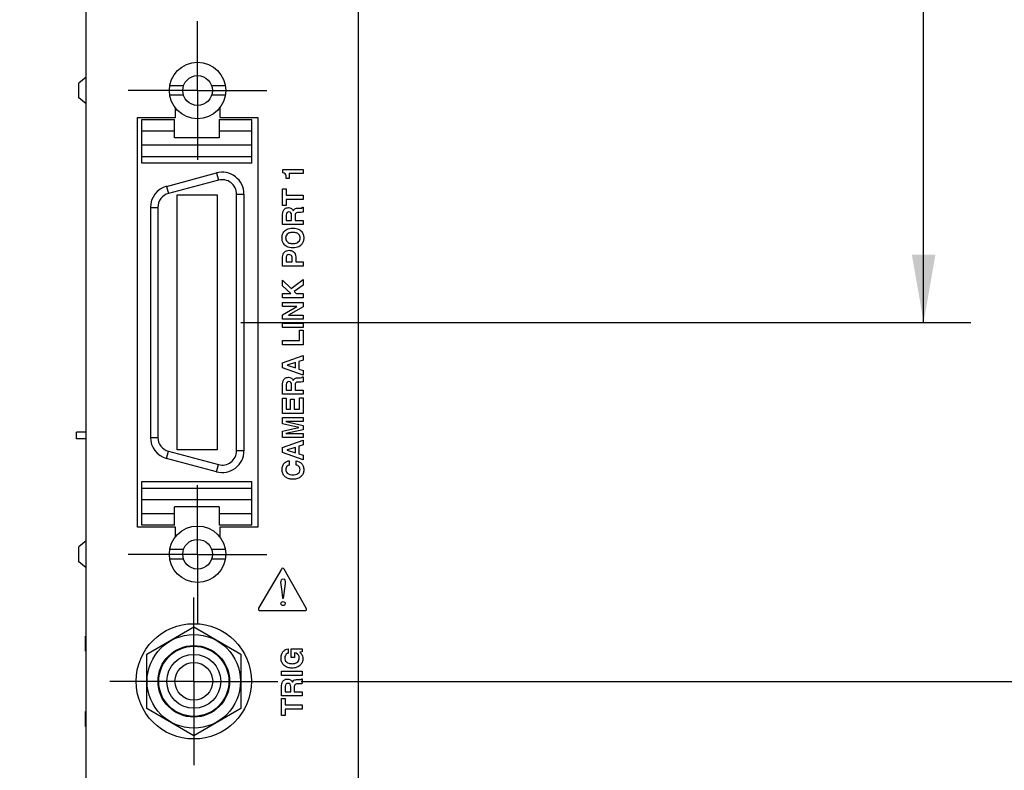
# Model space of a CAD drawing. Header units: inches. Extents: x 0.2 to 16.8, y 0.1 to 10.8.
# Tile 3 of 16: x 2.4 to 5, y 4.4 to 6.4. Entities that reach past the tile are written whole.
import ezdxf

# ---------------------------------------------------------------- set-up
doc = ezdxf.new("R2010")
doc.units = ezdxf.units.IN
doc.header["$LTSCALE"] = 0.935
doc.header["$MEASUREMENT"] = 0
doc.linetypes.add('CENTER', pattern=[0.6, 0.375, -0.075, 0.075, -0.075])
doc.layers.get('0').update_dxf_attribs({"linetype": 'CONTINUOUS'})
for name, color, linetype in [('DATUMCURVES', 7, 'CONTINUOUS'), ('DEFAULT_1', 7, 'CENTER'), ('DIMENSIONS', 7, 'CONTINUOUS')]:
    doc.layers.add(name, color=color, linetype=linetype)
doc.styles.get("Standard").update_dxf_attribs({"font": 'txt', "width": 0.8})
doc.dimstyles.new('DIMSTYLE_1', dxfattribs={"dimtxt": 0.125, "dimasz": 0.18, "dimexe": 0.18, "dimexo": 0.0625, "dimgap": 0.09, "dimtad": 0, "dimtih": 1, "dimtoh": 1, "dimdec": 3, "dimzin": 4, "dimdsep": 46, "dimtxsty": 'STANDARD', "dimblk": '_FILLED', "dimblk1": '_FILLED', "dimblk2": '_FILLED', "dimcen": 0.09, "dimadec": 0, "dimazin": 0, "dimtp": 0.005, "dimtm": 0.005, "dimtfac": 1, "dimtdec": 3, "dimtofl": 0, "dimtmove": 0, "dimatfit": 3, "dimldrblk": '_FILLED', "dimfxl": 1, "dimtolj": 1, "dimtzin": 4, "dimarcsym": 0})

# ---------------------------------------------------------------- blocks, each defined once
blk = doc.blocks.new('_FILLED')
at = {"color": 0, "linetype": 'BYBLOCK'}
blk.add_solid([(0, 0), (-1, 0.174), (-1, -0.174)], dxfattribs=at)
blk = doc.blocks.new('*D9')
at = {"layer": 'DIMENSIONS', "color": 2, "linetype": 'CONTINUOUS'}
for p, q in [((3.2762, 8.3692), (4.9387, 8.3692)), ((4.8137, 8.3692), (4.8137, 7.098)), ((4.8137, 5.5769), (4.8137, 6.848)), ((3.0021, 5.5769), (4.9387, 5.5769))]:
    blk.add_line(p, q, dxfattribs=at)
at = {"layer": 'DIMENSIONS', "color": 2, "linetype": 'CONTINUOUS', "xscale": 0.18, "yscale": 0.18, "zscale": 0.18}
for p, rotation in [((4.8137, 8.3692), 90), ((4.8137, 5.5769), 270)]:
    blk.add_blockref('_FILLED', p, dxfattribs=dict(at, rotation=rotation))
at = {"layer": 'DIMENSIONS', "color": 2, "linetype": 'CONTINUOUS', "insert": (4.8137, 7.0355), "char_height": 0.125, "width": 1.325, "attachment_point": 2, "line_spacing_factor": 0.9}
blk.add_mtext('2.792{\\Ftxt.shx;\\W1.000000;\\H0.125000; }[70.92]', dxfattribs=at)
blk = doc.blocks.new('*D10')
at = {"layer": 'DIMENSIONS', "color": 2, "linetype": 'CONTINUOUS'}
for p, q in [((3.2762, 8.3692), (5.6887, 8.3692)), ((5.5637, 8.3692), (5.5637, 6.6217)), ((5.5637, 4.6242), (5.5637, 6.3717)), ((3.1627, 4.6242), (5.6887, 4.6242))]:
    blk.add_line(p, q, dxfattribs=at)
at = {"layer": 'DIMENSIONS', "color": 2, "linetype": 'CONTINUOUS', "xscale": 0.18, "yscale": 0.18, "zscale": 0.18}
for p, rotation in [((5.5637, 8.3692), 90), ((5.5637, 4.6242), 270)]:
    blk.add_blockref('_FILLED', p, dxfattribs=dict(at, rotation=rotation))
at = {"layer": 'DIMENSIONS', "color": 2, "linetype": 'CONTINUOUS', "insert": (5.5637, 6.5592), "char_height": 0.125, "width": 1.325, "attachment_point": 2, "line_spacing_factor": 0.9}
blk.add_mtext('3.745{\\Ftxt.shx;\\W1.000000;\\H0.125000; }[95.12]', dxfattribs=at)
blk = doc.blocks.new('*D11')
at = {"layer": 'DIMENSIONS', "color": 2, "linetype": 'CONTINUOUS'}
for p, q in [((2.4812, 8.3692), (1.5906, 8.3692)), ((1.7156, 8.3692), (1.7156, 6.3877)), ((1.7156, 4.1562), (1.7156, 6.1377)), ((2.6717, 4.1562), (1.5906, 4.1562))]:
    blk.add_line(p, q, dxfattribs=at)
at = {"layer": 'DIMENSIONS', "color": 2, "linetype": 'CONTINUOUS', "xscale": 0.18, "yscale": 0.18, "zscale": 0.18}
for p, rotation in [((1.7156, 8.3692), 90), ((1.7156, 4.1562), 270)]:
    blk.add_blockref('_FILLED', p, dxfattribs=dict(at, rotation=rotation))
at = {"layer": 'DIMENSIONS', "color": 2, "linetype": 'CONTINUOUS', "insert": (1.7156, 6.3252), "char_height": 0.125, "width": 1.425, "attachment_point": 2, "line_spacing_factor": 0.9}
blk.add_mtext('4.213{\\Ftxt.shx;\\W1.000000;\\H0.125000; }[107.01]', dxfattribs=at)

msp = doc.modelspace()

# ---------------------------------------------------------------- linework, layer by layer
at = {"color": 3, "linetype": 'CONTINUOUS'}
for p, q in [((2.5917, 4.0403), (2.5917, 8.1232)), ((3.3137, 8.0922), (3.3137, 4.0403)), ((2.8287, 6.1202), (2.8287, 6.1464)), ((2.9467, 6.1464), (2.9467, 6.1202)), ((2.7287, 5.0332), (2.7287, 6.1202)), ((2.7287, 6.1202), (2.8287, 6.1202)), ((2.9467, 6.1202), (3.0477, 6.1202)), ((3.0477, 6.1202), (3.0477, 5.0332)), ((2.8287, 5.0332), (2.7287, 5.0332)), ((2.8287, 5.0073), (2.8287, 5.0332)), ((3.0477, 5.0332), (2.9467, 5.0332)), ((2.9467, 5.0332), (2.9467, 5.0073))]:
    msp.add_line(p, q, dxfattribs=at)
at = {"color": 7, "linetype": 'CONTINUOUS'}
for p, q in [((2.5917, 6.2278), (2.5727, 6.2119)), ((2.5727, 6.1725), (2.5727, 6.2119)), ((2.8504, 6.205), (2.814, 6.205)), ((2.9614, 6.205), (2.9249, 6.205)), ((2.5917, 6.1566), (2.5727, 6.1725)), ((2.8504, 6.1794), (2.814, 6.1794)), ((2.9614, 6.1794), (2.9249, 6.1794)), ((2.74, 5.9993), (2.74, 6.1155)), ((2.74, 6.1155), (2.8266, 6.1155)), ((2.8266, 6.0662), (2.8266, 6.1155)), ((2.9448, 6.1155), (3.0314, 6.1155)), ((2.9448, 6.1155), (2.9448, 6.0662)), ((3.0314, 5.9993), (3.0314, 6.1155)), ((2.8266, 6.084), (2.74, 6.084)), ((2.9448, 6.0662), (2.8266, 6.0662)), ((3.0314, 6.084), (2.9448, 6.084)), ((2.74, 6.0479), (3.0314, 6.0479)), ((3.0314, 6.0166), (2.74, 6.0166)), ((3.0314, 5.9993), (2.74, 5.9993)), ((2.8056, 5.9379), (2.9379, 5.9733)), ((2.9379, 5.9733), (2.9429, 5.9543)), ((2.8056, 5.9379), (2.8107, 5.9189)), ((2.9429, 5.9543), (2.8107, 5.9189)), ((2.8337, 5.9153), (2.9396, 5.9153)), ((2.8337, 5.2385), (2.8337, 5.9153)), ((2.9396, 5.9153), (2.9396, 5.2385)), ((2.991, 5.9174), (3.0107, 5.9174)), ((2.991, 5.2363), (2.991, 5.9174)), ((3.0107, 5.9174), (3.0107, 5.2363)), ((2.7627, 5.882), (2.7824, 5.882)), ((2.7627, 5.882), (2.7627, 5.2718)), ((2.7824, 5.882), (2.7824, 5.2718)), ((2.5917, 5.2857), (2.5668, 5.2857)), ((2.5668, 5.268), (2.5668, 5.2857)), ((2.5917, 5.268), (2.5668, 5.268)), ((2.7627, 5.2718), (2.7824, 5.2718)), ((2.8056, 5.2159), (2.8107, 5.2349)), ((2.8107, 5.2349), (2.9429, 5.1994)), ((2.9396, 5.2385), (2.8337, 5.2385)), ((3.0107, 5.2363), (2.991, 5.2363)), ((2.9379, 5.1804), (2.8056, 5.2159)), ((2.9379, 5.1804), (2.9429, 5.1994)), ((2.74, 5.1544), (3.0314, 5.1544)), ((2.74, 5.0383), (2.74, 5.1544)), ((3.0314, 5.0383), (3.0314, 5.1544)), ((2.74, 5.1371), (3.0314, 5.1371)), ((3.0314, 5.1058), (2.74, 5.1058)), ((2.74, 5.0698), (2.8266, 5.0698)), ((2.9448, 5.0875), (2.8266, 5.0875)), ((2.8266, 5.0383), (2.8266, 5.0875)), ((2.9448, 5.0875), (2.9448, 5.0383)), ((2.9448, 5.0698), (3.0314, 5.0698)), ((2.8266, 5.0383), (2.74, 5.0383)), ((3.0314, 5.0383), (2.9448, 5.0383)), ((2.5917, 4.9971), (2.5727, 4.9812)), ((2.5727, 4.9418), (2.5727, 4.9812)), ((2.8504, 4.9743), (2.814, 4.9743)), ((2.9614, 4.9743), (2.9249, 4.9743)), ((2.5917, 4.9259), (2.5727, 4.9418)), ((2.8504, 4.9487), (2.814, 4.9487)), ((2.9614, 4.9487), (2.9249, 4.9487)), ((2.7527, 4.6965), (2.8777, 4.7687)), ((2.8777, 4.7687), (3.0027, 4.6965)), ((2.5917, 4.7443), (2.5907, 4.7443)), ((2.5907, 4.7043), (2.5907, 4.7443)), ((2.5917, 4.7043), (2.5907, 4.7043)), ((2.7527, 4.5522), (2.7527, 4.6965)), ((3.0027, 4.6965), (3.0027, 4.5522)), ((2.8777, 4.48), (2.7527, 4.5522)), ((3.0027, 4.5522), (2.8777, 4.48)), ((2.5917, 4.5443), (2.5907, 4.5443)), ((2.5907, 4.5043), (2.5907, 4.5443)), ((2.5917, 4.5043), (2.5907, 4.5043))]:
    msp.add_line(p, q, dxfattribs=at)
for centre, radius in [((2.8877, 6.1922), 0.0748), ((2.8877, 6.1922), 0.0394), ((2.8877, 4.9615), 0.0748), ((2.8877, 4.9615), 0.0394), ((2.8777, 4.6243), 0.153), ((2.8777, 4.6243), 0.124), ((2.8777, 4.6243), 0.095), ((2.8777, 4.6243), 0.093), ((2.8777, 4.6243), 0.0715), ((2.8777, 4.6243), 0.05)]:
    msp.add_circle(centre, radius, dxfattribs=at)
for centre, radius, start, end in [((2.9528, 5.9174), 0.0579, 0, 105), ((2.9528, 5.9174), 0.0382, 0, 105), ((2.8205, 5.882), 0.0579, 105, 180), ((2.8205, 5.882), 0.0382, 105, 180), ((2.8205, 5.2718), 0.0579, 180, 255), ((2.8205, 5.2718), 0.0382, 180, 255), ((2.9528, 5.2363), 0.0579, 255, 360), ((2.9528, 5.2363), 0.0382, 255, 360)]:
    msp.add_arc(centre, radius, start, end, dxfattribs=at)
at = {"layer": 'DATUMCURVES', "color": 40, "linetype": 'CONTINUOUS'}
for p, q in [((3.1137, 5.9826), (3.1679, 5.9826)), ((3.1137, 5.9738), (3.1137, 5.9826)), ((3.1679, 5.9826), (3.1679, 5.9718)), ((3.1231, 5.9589), (3.1231, 5.9604)), ((3.1306, 5.9589), (3.1231, 5.9589)), ((3.1679, 5.9718), (3.1306, 5.9718)), ((3.1306, 5.9718), (3.1306, 5.9589)), ((3.1131, 5.9315), (3.1228, 5.9315)), ((3.1131, 5.8868), (3.1131, 5.9315)), ((3.1228, 5.9315), (3.1228, 5.9149)), ((3.1228, 5.9149), (3.1679, 5.9149)), ((3.1679, 5.9034), (3.1228, 5.9034)), ((3.1228, 5.9034), (3.1228, 5.8868)), ((3.1679, 5.9149), (3.1679, 5.9034)), ((3.1228, 5.8868), (3.1131, 5.8868)), ((3.1664, 5.8823), (3.1679, 5.8823)), ((3.1679, 5.8823), (3.1679, 5.8696)), ((3.1131, 5.8363), (3.1131, 5.8641)), ((3.1226, 5.8619), (3.1226, 5.8476)), ((3.1372, 5.8476), (3.1372, 5.8611)), ((3.1464, 5.8595), (3.1464, 5.8476)), ((3.1679, 5.8363), (3.1131, 5.8363)), ((3.1226, 5.8476), (3.1372, 5.8476)), ((3.1464, 5.8476), (3.1679, 5.8476)), ((3.1679, 5.8476), (3.1679, 5.8363)), ((3.1131, 5.7259), (3.1131, 5.751)), ((3.1226, 5.7465), (3.1226, 5.7374)), ((3.1387, 5.7374), (3.1387, 5.7481)), ((3.1481, 5.7506), (3.1481, 5.7374)), ((3.1679, 5.7259), (3.1131, 5.7259)), ((3.1226, 5.7374), (3.1387, 5.7374)), ((3.1481, 5.7374), (3.1679, 5.7374)), ((3.1679, 5.7374), (3.1679, 5.7259)), ((3.1131, 5.689), (3.1355, 5.6665)), ((3.1131, 5.6741), (3.1131, 5.689)), ((3.1354, 5.6532), (3.1131, 5.6741)), ((3.1355, 5.6665), (3.1679, 5.6903)), ((3.1679, 5.6755), (3.1438, 5.6585)), ((3.1679, 5.6903), (3.1679, 5.6755)), ((3.1131, 5.6532), (3.1354, 5.6532)), ((3.1131, 5.6417), (3.1131, 5.6532)), ((3.1679, 5.6417), (3.1131, 5.6417)), ((3.1438, 5.6585), (3.1493, 5.6532)), ((3.1493, 5.6532), (3.1679, 5.6532)), ((3.1679, 5.6532), (3.1679, 5.6417)), ((3.1131, 5.6299), (3.1679, 5.6299)), ((3.1131, 5.6192), (3.1131, 5.6299)), ((3.1513, 5.6192), (3.1131, 5.6192)), ((3.1131, 5.5972), (3.1513, 5.619)), ((3.1679, 5.6184), (3.1288, 5.596)), ((3.1513, 5.619), (3.1513, 5.6192)), ((3.1679, 5.6299), (3.1679, 5.6184)), ((3.1131, 5.5851), (3.1131, 5.5972)), ((3.1288, 5.596), (3.1288, 5.5959)), ((3.1288, 5.5959), (3.1679, 5.5959)), ((3.1679, 5.5959), (3.1679, 5.5851)), ((3.1679, 5.5851), (3.1131, 5.5851)), ((3.1131, 5.575), (3.1679, 5.575)), ((3.1131, 5.5635), (3.1131, 5.575)), ((3.1679, 5.5635), (3.1131, 5.5635)), ((3.1679, 5.575), (3.1679, 5.5635)), ((3.158, 5.5565), (3.1679, 5.5565)), ((3.158, 5.5292), (3.158, 5.5565)), ((3.1679, 5.5565), (3.1679, 5.5177)), ((3.1131, 5.5292), (3.158, 5.5292)), ((3.1131, 5.5177), (3.1131, 5.5292)), ((3.1679, 5.5177), (3.1131, 5.5177)), ((3.1131, 5.4699), (3.1679, 5.4892)), ((3.1679, 5.4892), (3.1679, 5.4768)), ((3.1131, 5.4566), (3.1131, 5.4699)), ((3.1471, 5.47), (3.1255, 5.4632)), ((3.1255, 5.4632), (3.1255, 5.4631)), ((3.1255, 5.4631), (3.1471, 5.456)), ((3.1471, 5.456), (3.1471, 5.47)), ((3.1679, 5.4768), (3.1566, 5.4732)), ((3.1566, 5.4732), (3.1566, 5.453)), ((3.1679, 5.4371), (3.1131, 5.4566)), ((3.1566, 5.453), (3.1679, 5.4491)), ((3.1679, 5.4491), (3.1679, 5.4371)), ((3.1131, 5.3862), (3.1131, 5.4139)), ((3.1226, 5.4117), (3.1226, 5.3974)), ((3.1372, 5.3974), (3.1372, 5.4109)), ((3.1464, 5.4093), (3.1464, 5.3974)), ((3.1664, 5.4321), (3.1679, 5.4321)), ((3.1679, 5.4321), (3.1679, 5.4195)), ((3.1679, 5.3862), (3.1131, 5.3862)), ((3.1226, 5.3974), (3.1372, 5.3974)), ((3.1464, 5.3974), (3.1679, 5.3974)), ((3.1679, 5.3974), (3.1679, 5.3862)), ((3.1131, 5.3756), (3.1228, 5.3756)), ((3.1131, 5.3352), (3.1131, 5.3756)), ((3.1228, 5.3756), (3.1228, 5.3465)), ((3.1343, 5.3732), (3.144, 5.3732)), ((3.1343, 5.3465), (3.1343, 5.3732)), ((3.144, 5.3732), (3.144, 5.3465)), ((3.1582, 5.3769), (3.1679, 5.3769)), ((3.1582, 5.3465), (3.1582, 5.3769)), ((3.1679, 5.3769), (3.1679, 5.3352)), ((3.1679, 5.3352), (3.1131, 5.3352)), ((3.1228, 5.3465), (3.1343, 5.3465)), ((3.144, 5.3465), (3.1582, 5.3465)), ((3.1131, 5.3243), (3.1679, 5.3243)), ((3.1131, 5.3077), (3.1131, 5.3243)), ((3.1563, 5.2979), (3.1131, 5.3077)), ((3.1679, 5.3136), (3.1221, 5.3136)), ((3.1221, 5.3136), (3.1221, 5.3134)), ((3.1221, 5.3134), (3.1679, 5.3032)), ((3.1679, 5.3243), (3.1679, 5.3136)), ((3.1679, 5.3032), (3.1679, 5.2919)), ((3.1131, 5.2878), (3.1563, 5.2977)), ((3.1131, 5.271), (3.1131, 5.2878)), ((3.1679, 5.2919), (3.1221, 5.2819)), ((3.1221, 5.2819), (3.1221, 5.2817)), ((3.1221, 5.2817), (3.1679, 5.2817)), ((3.1563, 5.2977), (3.1563, 5.2979)), ((3.1679, 5.2817), (3.1679, 5.271)), ((3.1679, 5.271), (3.1131, 5.271)), ((3.1131, 5.2449), (3.1679, 5.2643)), ((3.1679, 5.2518), (3.1566, 5.2483)), ((3.1679, 5.2643), (3.1679, 5.2518)), ((3.1131, 5.2317), (3.1131, 5.2449)), ((3.1679, 5.2121), (3.1131, 5.2317)), ((3.1471, 5.2451), (3.1255, 5.2383)), ((3.1255, 5.2383), (3.1255, 5.2381)), ((3.1255, 5.2381), (3.1471, 5.2311)), ((3.1471, 5.2311), (3.1471, 5.2451)), ((3.1566, 5.2483), (3.1566, 5.228)), ((3.1566, 5.228), (3.1679, 5.2242)), ((3.1679, 5.2242), (3.1679, 5.2121)), ((3.131, 5.2096), (3.131, 5.1982)), ((3.1491, 5.1982), (3.1491, 5.2096)), ((3.11, 4.922), (3.0497, 4.8182)), ((3.1759, 4.8182), (3.117, 4.922)), ((3.1197, 4.8842), (3.115, 4.8444)), ((3.1137, 4.8444), (3.1127, 4.8556)), ((3.115, 4.8444), (3.1137, 4.8444)), ((3.0531, 4.8122), (3.1724, 4.8122)), ((3.1277, 4.7102), (3.1277, 4.6988)), ((3.1359, 4.7104), (3.1654, 4.7104)), ((3.1359, 4.6875), (3.1359, 4.7104)), ((3.1654, 4.7028), (3.1586, 4.7017)), ((3.1654, 4.7104), (3.1654, 4.7028)), ((3.1451, 4.6875), (3.1359, 4.6875)), ((3.1451, 4.7003), (3.1451, 4.6875)), ((3.1107, 4.6511), (3.1654, 4.6511)), ((3.1107, 4.6397), (3.1107, 4.6511)), ((3.1654, 4.6511), (3.1654, 4.6397)), ((3.1654, 4.6397), (3.1107, 4.6397)), ((3.164, 4.6313), (3.1654, 4.6313)), ((3.1654, 4.6313), (3.1654, 4.6186)), ((3.1107, 4.5854), (3.1107, 4.6131)), ((3.1201, 4.6109), (3.1201, 4.5967)), ((3.1348, 4.5967), (3.1348, 4.6101)), ((3.144, 4.6085), (3.144, 4.5967)), ((3.1654, 4.5854), (3.1107, 4.5854)), ((3.1107, 4.5786), (3.1204, 4.5786)), ((3.1107, 4.534), (3.1107, 4.5786)), ((3.1201, 4.5967), (3.1348, 4.5967)), ((3.1204, 4.5786), (3.1204, 4.562)), ((3.144, 4.5967), (3.1654, 4.5967)), ((3.1654, 4.5967), (3.1654, 4.5854)), ((3.1204, 4.562), (3.1654, 4.562)), ((3.1654, 4.5506), (3.1204, 4.5506)), ((3.1204, 4.5506), (3.1204, 4.534)), ((3.1654, 4.562), (3.1654, 4.5506)), ((3.1204, 4.534), (3.1107, 4.534))]:
    msp.add_line(p, q, dxfattribs=at)
for points, knots in [([(3.1231, 5.9604), (3.1231, 5.9641), (3.1221, 5.9708), (3.116, 5.9736), (3.1137, 5.9738)], [0, 0, 0, 0, 0.61488, 1, 1, 1, 1]), ([(3.1131, 5.8641), (3.1131, 5.8692), (3.1163, 5.8788), (3.1252, 5.8814), (3.1286, 5.8814)], [0, 0, 0, 0, 0.604482, 1, 1, 1, 1]), ([(3.1416, 5.8729), (3.1425, 5.8749), (3.1458, 5.8801), (3.1521, 5.8799), (3.1555, 5.8799)], [0, 0, 0, 0, 0.387314, 1, 1, 1, 1]), ([(3.1555, 5.8799), (3.1572, 5.8799), (3.1606, 5.8798), (3.1657, 5.8803), (3.1664, 5.8823)], [0, 0, 0, 0, 0.435484, 1, 1, 1, 1]), ([(3.1372, 5.8611), (3.1372, 5.8634), (3.1367, 5.8685), (3.1301, 5.8705), (3.1238, 5.8688), (3.1226, 5.8642), (3.1226, 5.8619)], [0, 0, 0, 0, 0.275989, 0.523504, 0.721723, 1, 1, 1, 1]), ([(3.1568, 5.8684), (3.1541, 5.8684), (3.1474, 5.869), (3.1464, 5.8621), (3.1464, 5.8595)], [0, 0, 0, 0, 0.502201, 1, 1, 1, 1]), ([(3.1679, 5.8696), (3.1672, 5.8694), (3.1636, 5.8685), (3.1598, 5.8684), (3.1568, 5.8684)], [0, 0, 0, 0, 0.1873, 1, 1, 1, 1]), ([(3.1116, 5.8009), (3.1116, 5.8019), (3.1117, 5.8039), (3.1126, 5.8094), (3.115, 5.8155), (3.1198, 5.8209), (3.1249, 5.8243), (3.1315, 5.8267), (3.1405, 5.8275), (3.1495, 5.8267), (3.1561, 5.8243), (3.1612, 5.8209), (3.1659, 5.8155), (3.1683, 5.8094), (3.1692, 5.8039), (3.1693, 5.8019), (3.1693, 5.8009)], [0, 0, 0, 0, 0.062515, 0.12503, 0.250061, 0.312576, 0.375091, 0.437606, 0.500122, 0.562606, 0.625091, 0.687576, 0.750061, 0.87503, 0.937515, 1, 1, 1, 1]), ([(3.1693, 5.8009), (3.1693, 5.7998), (3.1692, 5.7978), (3.1683, 5.7924), (3.1659, 5.7862), (3.1612, 5.7808), (3.1561, 5.7774), (3.1495, 5.7751), (3.1405, 5.7742), (3.1315, 5.7751), (3.1249, 5.7774), (3.1198, 5.7808), (3.115, 5.7862), (3.1126, 5.7924), (3.1117, 5.7978), (3.1116, 5.7998), (3.1116, 5.8009)], [0, 0, 0, 0, 0.062485, 0.12497, 0.249939, 0.312424, 0.374909, 0.437394, 0.499878, 0.562394, 0.624909, 0.687424, 0.749939, 0.87497, 0.937485, 1, 1, 1, 1]), ([(3.1596, 5.8009), (3.1596, 5.8025), (3.1592, 5.8058), (3.1563, 5.8108), (3.1515, 5.814), (3.1459, 5.8155), (3.1405, 5.8159), (3.1351, 5.8155), (3.1295, 5.814), (3.1247, 5.8108), (3.1218, 5.8058), (3.1213, 5.8023), (3.1213, 5.8004), (3.1214, 5.8002)], [0, 0, 0, 0, 0.123032, 0.246063, 0.369095, 0.430611, 0.492127, 0.553687, 0.615247, 0.738368, 0.861489, 0.98461, 1, 1, 1, 1]), ([(3.1214, 5.8002), (3.1214, 5.7988), (3.1219, 5.7957), (3.1247, 5.7909), (3.1295, 5.7877), (3.1351, 5.7862), (3.1405, 5.7858), (3.1459, 5.7862), (3.1515, 5.7877), (3.1563, 5.7909), (3.1592, 5.7959), (3.1596, 5.7992), (3.1596, 5.8009)], [0, 0, 0, 0, 0.111152, 0.238183, 0.365214, 0.428729, 0.492245, 0.555714, 0.619183, 0.746122, 0.873061, 1, 1, 1, 1]), ([(3.1131, 5.751), (3.1131, 5.7555), (3.1162, 5.7654), (3.1261, 5.7681), (3.1306, 5.7681)], [0, 0, 0, 0, 0.496204, 1, 1, 1, 1]), ([(3.1301, 5.7566), (3.128, 5.7566), (3.1227, 5.7547), (3.1226, 5.7492), (3.1226, 5.7465)], [0, 0, 0, 0, 0.441085, 1, 1, 1, 1]), ([(3.1387, 5.7481), (3.1387, 5.7508), (3.1369, 5.7563), (3.1319, 5.7566), (3.1301, 5.7566)], [0, 0, 0, 0, 0.608035, 1, 1, 1, 1]), ([(3.1306, 5.7681), (3.1343, 5.7681), (3.1438, 5.7657), (3.1481, 5.7559), (3.1481, 5.7506)], [0, 0, 0, 0, 0.41108, 1, 1, 1, 1]), ([(3.1131, 5.4139), (3.1131, 5.4191), (3.1163, 5.4286), (3.1252, 5.4312), (3.1286, 5.4312)], [0, 0, 0, 0, 0.604493, 1, 1, 1, 1]), ([(3.1372, 5.4109), (3.1372, 5.4132), (3.1367, 5.4183), (3.1301, 5.4203), (3.1238, 5.4186), (3.1226, 5.414), (3.1226, 5.4117)], [0, 0, 0, 0, 0.275989, 0.523504, 0.721723, 1, 1, 1, 1]), ([(3.1416, 5.4227), (3.1425, 5.4247), (3.1458, 5.4299), (3.1521, 5.4297), (3.1555, 5.4297)], [0, 0, 0, 0, 0.387314, 1, 1, 1, 1]), ([(3.1568, 5.4182), (3.1541, 5.4182), (3.1474, 5.4188), (3.1464, 5.412), (3.1464, 5.4093)], [0, 0, 0, 0, 0.502201, 1, 1, 1, 1]), ([(3.1555, 5.4297), (3.1572, 5.4297), (3.1606, 5.4296), (3.1657, 5.4301), (3.1664, 5.4321)], [0, 0, 0, 0, 0.435484, 1, 1, 1, 1]), ([(3.1679, 5.4195), (3.1672, 5.4193), (3.1636, 5.4183), (3.1598, 5.4182), (3.1568, 5.4182)], [0, 0, 0, 0, 0.1873, 1, 1, 1, 1]), ([(3.1315, 5.1616), (3.1303, 5.1619), (3.1257, 5.1632), (3.1186, 5.1672), (3.1127, 5.1759), (3.1114, 5.1845), (3.1119, 5.1914), (3.1137, 5.1977), (3.1188, 5.2057), (3.1264, 5.2093), (3.131, 5.2096)], [0, 0, 0, 0, 0.053722, 0.209732, 0.353607, 0.503283, 0.588455, 0.663217, 0.791809, 1, 1, 1, 1]), ([(3.131, 5.1982), (3.1289, 5.1976), (3.1234, 5.1956), (3.1216, 5.1893), (3.1216, 5.186)], [0, 0, 0, 0, 0.39971, 1, 1, 1, 1]), ([(3.1491, 5.2096), (3.1545, 5.2086), (3.1627, 5.2049), (3.1685, 5.1948), (3.1698, 5.1855), (3.1683, 5.1756), (3.1624, 5.167), (3.1545, 5.1627), (3.147, 5.161), (3.1405, 5.1605), (3.1352, 5.1609), (3.1322, 5.1615), (3.1315, 5.1616)], [0, 0, 0, 0, 0.191145, 0.285945, 0.394377, 0.513554, 0.625527, 0.746338, 0.81573, 0.893413, 0.971958, 1, 1, 1, 1]), ([(3.1407, 5.1724), (3.1452, 5.1724), (3.1521, 5.1734), (3.1585, 5.1796), (3.1597, 5.1854), (3.159, 5.1903), (3.1562, 5.1956), (3.152, 5.1976), (3.1491, 5.1982)], [0, 0, 0, 0, 0.312182, 0.449465, 0.59873, 0.701866, 0.796468, 1, 1, 1, 1]), ([(3.1216, 5.186), (3.1216, 5.1828), (3.1255, 5.1738), (3.1354, 5.1724), (3.1407, 5.1724)], [0, 0, 0, 0, 0.374824, 1, 1, 1, 1]), ([(3.117, 4.922), (3.1163, 4.9232), (3.1135, 4.9257), (3.1108, 4.9232), (3.11, 4.922)], [0, 0, 0, 0, 0.500428, 1, 1, 1, 1]), ([(3.1127, 4.8556), (3.1125, 4.8581), (3.1113, 4.8688), (3.1089, 4.8794), (3.1089, 4.8876)], [0, 0, 0, 0, 0.231532, 1, 1, 1, 1]), ([(3.1143, 4.8964), (3.1163, 4.8964), (3.121, 4.8924), (3.1201, 4.8871), (3.1197, 4.8842)], [0, 0, 0, 0, 0.411082, 1, 1, 1, 1]), ([(3.1089, 4.8305), (3.1089, 4.832), (3.1101, 4.835), (3.1145, 4.8367), (3.1189, 4.8349), (3.1201, 4.8318), (3.1201, 4.8304), (3.1201, 4.8303)], [0, 0, 0, 0, 0.238161, 0.476322, 0.730631, 0.984941, 1, 1, 1, 1]), ([(3.0497, 4.8182), (3.049, 4.817), (3.0482, 4.8134), (3.0517, 4.8122), (3.0531, 4.8122)], [0, 0, 0, 0, 0.501232, 1, 1, 1, 1]), ([(3.1201, 4.8303), (3.1201, 4.8287), (3.1184, 4.8259), (3.1147, 4.8249), (3.1113, 4.8257), (3.1093, 4.8278), (3.1089, 4.8296), (3.1089, 4.8305)], [0, 0, 0, 0, 0.257264, 0.527391, 0.763695, 0.881848, 1, 1, 1, 1]), ([(3.1724, 4.8122), (3.1738, 4.8122), (3.1773, 4.8134), (3.1766, 4.817), (3.1759, 4.8182)], [0, 0, 0, 0, 0.499345, 1, 1, 1, 1]), ([(3.1172, 4.6666), (3.1148, 4.6687), (3.1117, 4.673), (3.1096, 4.6799), (3.109, 4.686), (3.1095, 4.6918), (3.1112, 4.6981), (3.1149, 4.7043), (3.1211, 4.7087), (3.1256, 4.71), (3.1277, 4.7102)], [0, 0, 0, 0, 0.170799, 0.276494, 0.39454, 0.500939, 0.593797, 0.75111, 0.885403, 1, 1, 1, 1]), ([(3.1586, 4.7017), (3.1606, 4.6999), (3.1638, 4.6968), (3.1665, 4.6907), (3.1673, 4.6835), (3.1657, 4.6748), (3.1601, 4.6663), (3.1503, 4.6605), (3.1388, 4.6589), (3.1274, 4.6603), (3.1204, 4.6638), (3.1175, 4.6664), (3.1172, 4.6666)], [0, 0, 0, 0, 0.094084, 0.154866, 0.231782, 0.345577, 0.459259, 0.5834, 0.733626, 0.862738, 0.986194, 1, 1, 1, 1]), ([(3.1277, 4.6988), (3.1269, 4.6988), (3.1219, 4.6967), (3.1187, 4.6911), (3.1187, 4.6868)], [0, 0, 0, 0, 0.156364, 1, 1, 1, 1]), ([(3.1187, 4.6868), (3.1187, 4.6848), (3.1194, 4.6807), (3.1231, 4.6753), (3.1284, 4.6724), (3.1337, 4.6713), (3.1384, 4.671), (3.1432, 4.6713), (3.1485, 4.6725), (3.1536, 4.6755), (3.1567, 4.6811), (3.1572, 4.6851), (3.1572, 4.687)], [0, 0, 0, 0, 0.106722, 0.215279, 0.340328, 0.415588, 0.502488, 0.593494, 0.669556, 0.791156, 0.896343, 1, 1, 1, 1]), ([(3.1572, 4.687), (3.1572, 4.6879), (3.1566, 4.6942), (3.1503, 4.6992), (3.1451, 4.7003)], [0, 0, 0, 0, 0.152364, 1, 1, 1, 1]), ([(3.1107, 4.6131), (3.1107, 4.6182), (3.1139, 4.6278), (3.1228, 4.6304), (3.1261, 4.6304)], [0, 0, 0, 0, 0.604079, 1, 1, 1, 1]), ([(3.1392, 4.6219), (3.1401, 4.6239), (3.1433, 4.629), (3.1497, 4.6289), (3.1531, 4.6289)], [0, 0, 0, 0, 0.387178, 1, 1, 1, 1]), ([(3.1531, 4.6289), (3.1547, 4.6289), (3.1582, 4.6288), (3.1632, 4.6293), (3.164, 4.6313)], [0, 0, 0, 0, 0.435467, 1, 1, 1, 1]), ([(3.1348, 4.6101), (3.1348, 4.6124), (3.1343, 4.6175), (3.1277, 4.6195), (3.1214, 4.6178), (3.1201, 4.6132), (3.1201, 4.6109)], [0, 0, 0, 0, 0.275762, 0.5236, 0.722136, 1, 1, 1, 1]), ([(3.1544, 4.6174), (3.1517, 4.6174), (3.145, 4.618), (3.144, 4.6112), (3.144, 4.6085)], [0, 0, 0, 0, 0.502908, 1, 1, 1, 1]), ([(3.1654, 4.6186), (3.1648, 4.6184), (3.1612, 4.6175), (3.1574, 4.6174), (3.1544, 4.6174)], [0, 0, 0, 0, 0.187321, 1, 1, 1, 1])]:
    msp.add_open_spline(points, degree=3, knots=knots, dxfattribs=at)
for points in [[(3.1286, 5.8814), (3.1338, 5.8814), (3.14, 5.8778), (3.1416, 5.8729)], [(3.1286, 5.4312), (3.1338, 5.4312), (3.14, 5.4277), (3.1416, 5.4227)], [(3.1089, 4.8876), (3.1089, 4.891), (3.1109, 4.8964), (3.1143, 4.8964)], [(3.1261, 4.6304), (3.1313, 4.6304), (3.1375, 4.6268), (3.1392, 4.6219)]]:
    msp.add_open_spline(points, degree=3, dxfattribs=at)
at = {"layer": 'DEFAULT_1', "color": 7, "linetype": 'CENTER'}
for p, q in [((2.8877, 6.1922), (2.8877, 6.3762)), ((2.8877, 6.1922), (2.7037, 6.1922)), ((2.8877, 6.1922), (2.8877, 6.0082)), ((2.8877, 6.1922), (3.0717, 6.1922)), ((2.8877, 4.9612), (2.8877, 5.1452)), ((2.8877, 4.9612), (2.7037, 4.9612)), ((2.8877, 4.9612), (3.0717, 4.9612)), ((2.8877, 4.9612), (2.8877, 4.7772)), ((2.8777, 4.6242), (2.8777, 4.8467)), ((2.8777, 4.6242), (2.6552, 4.6242)), ((2.8777, 4.6242), (3.1002, 4.6242)), ((2.8777, 4.6242), (2.8777, 4.4017))]:
    msp.add_line(p, q, dxfattribs=at)

# ---------------------------------------------------------------- dimensions: what is measured, and where the dimension line sits
at = {"layer": 'DIMENSIONS', "color": 2, "linetype": 'CONTINUOUS'}
for base, p1, p2, picture, middle in [((1.7156, 8.3692), (2.6717, 4.1562), (2.4812, 8.3692), '*D11', (1.5656, 6.2627)), ((4.8137, 8.3692), (3.0021, 5.5769), (3.2762, 8.3692), '*D9', (4.6637, 6.973)), ((5.5637, 8.3692), (3.1627, 4.6242), (3.2762, 8.3692), '*D10', (5.4137, 6.4967))]:
    dim = msp.add_linear_dim(base=base, p1=p1, p2=p2, angle=90, dimstyle='DIMSTYLE_1', dxfattribs=at)
    dim.commit()
    dim.dimension.update_dxf_attribs({"geometry": picture, "text_midpoint": middle, "dimtype": 160})

doc.saveas('drawing.dxf')
